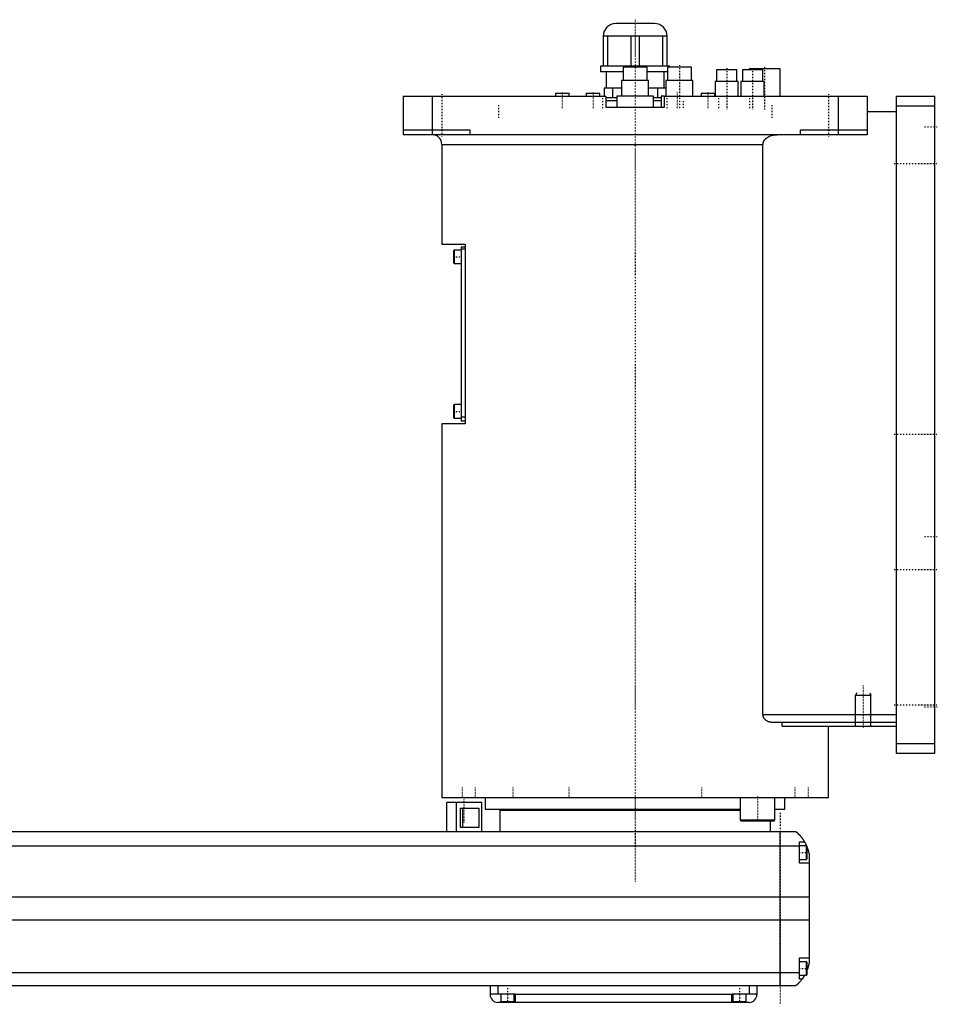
# Model space of a CAD drawing. Extents: x -906 to 156, y -123 to 443.
# Tile 3 of 3: x -318 to 156, y -82 to 428. Entities that reach past the tile are written whole.
import ezdxf

# ---------------------------------------------------------------- set-up
doc = ezdxf.new("R2010")
doc.units = 0
doc.linetypes.add('CENTER', pattern=[1.5, 0.45, -0.5, 0.05, -0.5])
for name, color, linetype in [('AM_0', 7, 'CONTINUOUS'), ('AM_10', 7, 'CONTINUOUS'), ('AM_7', 7, 'CENTER')]:
    doc.layers.add(name, color=color, linetype=linetype)

msp = doc.modelspace()

# ---------------------------------------------------------------- linework, layer by layer
at = {"layer": 'AM_0', "color": 7, "linetype": 'CONTINUOUS'}
for p, q in [((10, 425.5), (-10, 425.5)), ((16.5, 419), (-16.5, 419)), ((-16.5, 419), (-16.5, 403.5)), ((-14.2, 403.5), (-14.2, 419)), ((-2.3, 419), (-2.3, 403.5)), ((2.3, 403.5), (2.3, 419)), ((14.2, 419), (14.2, 403.5)), ((16.5, 403.5), (16.5, 419)), ((-18, 403.5), (-18, 400.5)), ((18, 403.5), (-18, 403.5)), ((-6.25, 403), (-6.25, 396)), ((6.25, 403), (-6.25, 403)), ((6.25, 396), (6.25, 403)), ((16.67, 403), (16.67, 396)), ((29.17, 403), (16.67, 403)), ((18, 403), (18, 403.5)), ((29.17, 396), (29.17, 403)), ((-6.26, 400.5), (-18, 400.5)), ((-15, 400.5), (-15, 392)), ((16.67, 400.5), (6.26, 400.5)), ((15, 392), (15, 400.5)), ((42.13, 401.5), (42.13, 395.5)), ((52.63, 401.5), (42.13, 401.5)), ((52.63, 395.5), (52.63, 401.5)), ((55.47, 401.5), (55.47, 395.5)), ((65.97, 401.5), (55.47, 401.5)), ((59, 402), (59, 401.5)), ((75, 402), (59, 402)), ((65.97, 395.5), (65.97, 401.5)), ((75, 388), (75, 402)), ((-7, 396), (-7, 388)), ((7, 396), (-7, 396)), ((7, 388), (7, 396)), ((15.92, 396), (15.92, 388)), ((29.92, 396), (15.92, 396)), ((29.92, 388), (29.92, 396)), ((41.38, 395.5), (41.38, 388)), ((53.38, 395.5), (41.38, 395.5)), ((53.38, 388), (53.38, 395.5)), ((54.72, 395.5), (54.72, 388)), ((66.72, 395.5), (54.72, 395.5)), ((66.72, 388), (66.72, 395.5)), ((-120, 388), (-120, 368)), ((-120, 388), (-15, 388)), ((-105, 388), (-105, 368)), ((-41.17, 389.5), (-41.17, 388)), ((-41.17, 389.5), (-34.17, 389.5)), ((-34.17, 388), (-34.17, 389.5)), ((-25.25, 389.5), (-25.25, 388)), ((-25.25, 389.5), (-18.25, 389.5)), ((-18.25, 388), (-18.25, 389.5)), ((-7, 392), (-16, 392)), ((-16, 392), (-16, 388)), ((-15, 382), (-15, 388)), ((-11.49, 387), (-11.49, 392)), ((-9.5, 388), (-9.5, 382)), ((9.5, 388), (-9.5, 388)), ((15.93, 392), (7, 392)), ((9.5, 382), (9.5, 388)), ((11.49, 392), (11.49, 387)), ((13.42, 388), (13.42, 382)), ((15, 388), (13.42, 388)), ((15, 388), (120, 388)), ((15, 388), (15, 382)), ((34.17, 389.5), (34.17, 388)), ((34.17, 389.5), (41.17, 389.5)), ((41.17, 388), (41.17, 389.5)), ((105, 388), (105, 368)), ((120, 388), (120, 368)), ((135, 388), (155, 388)), ((135, 388), (135, 48)), ((155, 48), (155, 388)), ((-9.51, 387), (-15.02, 387)), ((-9.5, 385.5), (-15.02, 385.5)), ((13.42, 385.5), (9.5, 385.5)), ((13.43, 387), (9.51, 387)), ((135, 383), (155, 383)), ((15, 382), (-15, 382)), ((120, 380), (135, 380)), ((-120, 370.5), (-85.5, 370.5)), ((120, 368), (-120, 368)), ((-85.5, 370.5), (-85.5, 368)), ((85.5, 368), (85.5, 370.5)), ((85.5, 370.5), (120, 370.5)), ((-100, 363), (-100, 311.3)), ((-100, 363), (66.14, 363)), ((66.14, 68), (66.14, 363)), ((-100, 311.3), (-88, 311.3)), ((-88, 311.3), (-88, 218.3)), ((-93.6, 308.3), (-94, 307.9)), ((-94, 307.9), (-94, 301.7)), ((-90, 308.3), (-93.6, 308.3)), ((-93.6, 308.3), (-93.6, 301.3)), ((-90, 309.8), (-90, 219.8)), ((-88, 309.8), (-90, 309.8)), ((-88, 308.8), (-90, 308.8)), ((-94, 301.7), (-93.6, 301.3)), ((-93.6, 301.3), (-90, 301.3)), ((-93.6, 228.3), (-94, 227.9)), ((-94, 227.9), (-94, 221.7)), ((-90, 228.3), (-93.6, 228.3)), ((-93.6, 228.3), (-93.6, 221.3)), ((-94, 221.7), (-93.6, 221.3)), ((-93.6, 221.3), (-90, 221.3)), ((-88, 221.8), (-90, 221.8)), ((-88, 219.8), (-90, 219.8)), ((-100, 218.3), (-100, 25)), ((-88, 218.3), (-100, 218.3)), ((66.14, 68), (135, 68)), ((70.42, 64), (135, 64)), ((75.99, 62), (75.99, 64)), ((75.99, 62), (135, 62)), ((100, 25), (100, 62)), ((135, 53), (155, 53)), ((135, 48), (155, 48)), ((-100, 25), (100, 25)), ((-97.35, 7.5), (-97.35, 22.5)), ((-79.35, 22.5), (-97.35, 22.5)), ((-92.35, 7.5), (-92.35, 22.5)), ((-88.79, 25.01), (-88.79, 25)), ((-79.35, 7.5), (-79.35, 22.5)), ((-77.5, 25), (-77.5, 19)), ((-40.35, 25), (-40.35, 25)), ((40.35, 25), (40.35, 25)), ((54.29, 25), (54.29, 13.4)), ((72.29, 13.4), (72.29, 25)), ((77.5, 19), (77.5, 25)), ((88.79, 25), (88.79, 25.01)), ((-90.27, 19.5), (-80.84, 19.5)), ((-90.27, 9.5), (-90.27, 19.5)), ((-89.16, 9.5), (-89.16, 19.5)), ((-80.84, 19.5), (-80.84, 9.5)), ((-77.5, 19), (54.29, 19)), ((-70, 18.5), (-70, 7.5)), ((-70, 18.5), (54.3, 18.5)), ((-55, 19), (-55, 18.5)), ((72.29, 19), (77.5, 19)), ((54.29, 13.4), (54.69, 13)), ((54.29, 13.4), (72.29, 13.4)), ((54.69, 13), (71.89, 13)), ((70, 7.5), (70, 13)), ((71.89, 13), (72.29, 13.4)), ((-517, 7.5), (83, 7.5)), ((-80.84, 9.5), (-90.27, 9.5)), ((75, -72.5), (75, 7.5)), ((85, -9), (85, 2)), ((85, 2), (87.65, 2)), ((88.6, 0), (85, 0)), ((89, -0.4), (88.6, 0)), ((88.6, -7), (88.6, 0)), ((85, -0.2), (-519, -0.2)), ((89, -6.6), (89, -0.4)), ((90, -4.5), (90, -60.5)), ((85, -7), (88.6, -7)), ((90, -9), (85, -9)), ((88.6, -7), (89, -6.6)), ((90, -26.54), (-524, -26.54)), ((90, -38.4), (-524, -38.4)), ((85, -69), (85, -58)), ((85, -58), (90, -58)), ((88.6, -60), (85, -60)), ((89, -60.4), (88.6, -60)), ((88.6, -67), (88.6, -60)), ((89, -66.6), (89, -60.4)), ((85, -65.78), (-519, -65.78)), ((85, -67), (88.6, -67)), ((86.34, -69), (85, -69)), ((88.6, -67), (89, -66.6)), ((83, -72.5), (-517, -72.5)), ((-75, -72.5), (-75, -77)), ((-71, -72.5), (-71, -76.5)), ((59, -72.5), (59, -76.5)), ((63, -72.5), (63, -77)), ((-75, -76.5), (-62, -76.5)), ((59, -81), (-71, -81)), ((-69.5, -76.5), (-69.5, -80.5)), ((-69.5, -80.5), (-62.5, -80.5)), ((-66, -81), (-66, -80.5)), ((-62.5, -80.5), (-62.5, -76.5)), ((-62, -76.5), (-62, -81)), ((50, -77), (-62, -77)), ((50, -76.5), (63, -76.5)), ((50, -81), (50, -76.5)), ((50.5, -76.5), (50.5, -80.5)), ((50.5, -80.5), (57.5, -80.5)), ((54, -81), (54, -80.5)), ((57.5, -80.5), (57.5, -76.5))]:
    msp.add_line(p, q, dxfattribs=at)
for points in [[(66.14, 363, 0), (66.14, 363.04, 0), (66.15, 363.13, 0), (66.15, 363.22, 0), (66.15, 363.26, 0), (66.16, 363.31, 0), (66.17, 363.4, 0), (66.18, 363.49, 0), (66.19, 363.58, 0), (66.21, 363.67, 0), (66.23, 363.76, 0), (66.24, 363.8, 0), (66.25, 363.85, 0), (66.28, 363.94, 0), (66.3, 364.02, 0), (66.33, 364.11, 0), (66.36, 364.2, 0), (66.4, 364.28, 0), (66.41, 364.32, 0), (66.43, 364.37, 0), (66.47, 364.45, 0), (66.5, 364.53, 0), (66.52, 364.57, 0), (66.54, 364.6, 0), (66.58, 364.68, 0), (66.62, 364.76, 0), (66.65, 364.79, 0), (66.67, 364.83, 0), (66.71, 364.91, 0), (66.76, 364.98, 0), (66.81, 365.06, 0), (66.86, 365.13, 0), (66.92, 365.21, 0), (66.94, 365.24, 0), (66.97, 365.28, 0), (67.03, 365.35, 0), (67.09, 365.42, 0), (67.15, 365.49, 0), (67.21, 365.56, 0), (67.27, 365.63, 0), (67.3, 365.67, 0), (67.33, 365.7, 0), (67.4, 365.77, 0), (67.46, 365.83, 0), (67.53, 365.89, 0), (67.6, 365.96, 0), (67.66, 366.02, 0), (67.7, 366.05, 0), (67.73, 366.08, 0), (67.8, 366.13, 0), (67.87, 366.19, 0), (67.93, 366.24, 0), (68, 366.29, 0), (68.07, 366.35, 0), (68.11, 366.37, 0), (68.14, 366.4, 0), (68.21, 366.45, 0), (68.29, 366.5, 0), (68.36, 366.55, 0), (68.44, 366.6, 0), (68.51, 366.65, 0), (68.55, 366.67, 0), (68.59, 366.7, 0), (68.67, 366.74, 0), (68.75, 366.79, 0), (68.79, 366.81, 0), (68.83, 366.84, 0), (68.91, 366.88, 0), (68.99, 366.93, 0), (69.03, 366.95, 0), (69.07, 366.97, 0), (69.16, 367.01, 0), (69.24, 367.05, 0), (69.53, 367.19, 0), (70.04, 367.4, 0), (70.53, 367.56, 0), (71.05, 367.7, 0), (71.59, 367.82, 0), (71.86, 367.87, 0), (72.14, 367.91, 0), (72.69, 367.97, 0), (73.23, 368, 0), (73.48, 368, 0)], [(70.42, 64, 0), (70.27, 64, 0), (69.97, 64.02, 0), (69.66, 64.07, 0), (69.5, 64.1, 0), (69.34, 64.14, 0), (69.03, 64.24, 0), (68.72, 64.36, 0), (68.41, 64.5, 0), (68.12, 64.67, 0), (67.83, 64.86, 0), (67.69, 64.97, 0), (67.67, 64.99, 0), (67.62, 65.02, 0), (67.58, 65.06, 0), (67.55, 65.08, 0), (67.53, 65.1, 0), (67.49, 65.14, 0), (67.45, 65.17, 0), (67.4, 65.21, 0), (67.36, 65.25, 0), (67.32, 65.3, 0), (67.3, 65.32, 0), (67.28, 65.34, 0), (67.24, 65.38, 0), (67.2, 65.42, 0), (67.16, 65.47, 0), (67.12, 65.51, 0), (67.08, 65.56, 0), (67.06, 65.58, 0), (67.04, 65.6, 0), (67, 65.65, 0), (66.96, 65.7, 0), (66.92, 65.75, 0), (66.88, 65.8, 0), (66.84, 65.86, 0), (66.83, 65.88, 0), (66.81, 65.91, 0), (66.77, 65.96, 0), (66.74, 66.02, 0), (66.7, 66.07, 0), (66.67, 66.13, 0), (66.63, 66.19, 0), (66.62, 66.22, 0), (66.6, 66.25, 0), (66.57, 66.31, 0), (66.54, 66.37, 0), (66.51, 66.43, 0), (66.48, 66.49, 0), (66.45, 66.55, 0), (66.44, 66.58, 0), (66.42, 66.61, 0), (66.4, 66.68, 0), (66.37, 66.74, 0), (66.36, 66.77, 0), (66.35, 66.81, 0), (66.33, 66.87, 0), (66.31, 66.94, 0), (66.3, 66.97, 0), (66.29, 67, 0), (66.27, 67.07, 0), (66.25, 67.14, 0), (66.23, 67.21, 0), (66.22, 67.27, 0), (66.21, 67.34, 0), (66.2, 67.38, 0), (66.19, 67.41, 0), (66.18, 67.48, 0), (66.17, 67.55, 0), (66.16, 67.62, 0), (66.16, 67.69, 0), (66.15, 67.76, 0), (66.15, 67.79, 0), (66.15, 67.83, 0), (66.15, 67.9, 0), (66.14, 67.97, 0), (66.14, 68, 0)], [(83, 7.5, 0), (83, 7.5, 0), (83, 7.5, 0), (83, 7.5, 0), (83.01, 7.5, 0), (83.01, 7.49, 0), (83.01, 7.49, 0), (83.02, 7.49, 0), (83.02, 7.48, 0), (83.03, 7.47, 0), (83.04, 7.47, 0), (83.05, 7.46, 0), (83.05, 7.46, 0), (83.06, 7.45, 0), (83.08, 7.44, 0), (83.09, 7.42, 0), (83.11, 7.41, 0), (83.12, 7.4, 0), (83.13, 7.39, 0), (83.14, 7.38, 0), (83.16, 7.37, 0), (83.18, 7.35, 0), (83.19, 7.34, 0), (83.2, 7.33, 0), (83.23, 7.31, 0), (83.25, 7.29, 0), (83.27, 7.28, 0), (83.28, 7.27, 0), (83.3, 7.24, 0), (83.33, 7.22, 0), (83.36, 7.2, 0), (83.39, 7.17, 0), (83.42, 7.14, 0), (83.44, 7.13, 0), (83.46, 7.11, 0), (83.49, 7.08, 0), (83.52, 7.05, 0), (83.56, 7.02, 0), (83.6, 6.99, 0), (83.63, 6.96, 0), (83.65, 6.94, 0), (83.67, 6.92, 0), (83.71, 6.89, 0), (83.75, 6.85, 0), (83.79, 6.81, 0), (83.83, 6.77, 0), (83.88, 6.74, 0), (83.9, 6.72, 0), (83.92, 6.69, 0), (83.96, 6.65, 0), (84.01, 6.61, 0), (84.06, 6.57, 0), (84.1, 6.52, 0), (84.15, 6.48, 0), (84.17, 6.46, 0), (84.2, 6.43, 0), (84.25, 6.39, 0), (84.29, 6.34, 0), (84.34, 6.29, 0), (84.39, 6.24, 0), (84.44, 6.19, 0), (84.47, 6.17, 0), (84.49, 6.14, 0), (84.54, 6.09, 0), (84.6, 6.04, 0), (84.62, 6.01, 0), (84.65, 5.98, 0), (84.7, 5.93, 0), (84.75, 5.87, 0), (84.78, 5.85, 0), (84.81, 5.82, 0), (84.86, 5.76, 0), (84.91, 5.71, 0), (84.97, 5.65, 0), (85.02, 5.59, 0), (85.07, 5.53, 0), (85.1, 5.5, 0), (85.13, 5.47, 0), (85.18, 5.41, 0), (85.24, 5.35, 0), (85.29, 5.28, 0), (85.35, 5.22, 0), (85.41, 5.16, 0), (85.43, 5.12, 0), (85.46, 5.09, 0), (85.52, 5.02, 0), (85.58, 4.96, 0), (85.63, 4.89, 0), (85.69, 4.82, 0), (85.75, 4.75, 0), (85.78, 4.72, 0), (85.81, 4.68, 0), (85.86, 4.61, 0), (85.92, 4.54, 0), (85.98, 4.46, 0), (86.04, 4.39, 0), (86.1, 4.32, 0), (86.13, 4.28, 0), (86.15, 4.24, 0), (86.21, 4.16, 0), (86.27, 4.09, 0), (86.33, 4.01, 0), (86.39, 3.93, 0), (86.45, 3.85, 0), (86.48, 3.81, 0), (86.51, 3.77, 0), (86.56, 3.69, 0), (86.62, 3.61, 0), (86.65, 3.57, 0), (86.68, 3.52, 0), (86.74, 3.44, 0), (86.8, 3.36, 0), (86.83, 3.32, 0), (86.85, 3.27, 0), (86.91, 3.19, 0), (86.97, 3.1, 0), (87.02, 3.02, 0), (87.08, 2.93, 0), (87.14, 2.84, 0), (87.16, 2.8, 0), (87.19, 2.76, 0), (87.25, 2.67, 0), (87.3, 2.58, 0), (87.49, 2.27, 0), (87.65, 2, 0)], [(87.65, 2, 0), (87.65, 2, 0), (87.66, 1.98, 0), (87.67, 1.96, 0), (87.68, 1.94, 0), (87.7, 1.91, 0), (87.73, 1.86, 0), (87.77, 1.79, 0), (87.82, 1.7, 0), (87.87, 1.6, 0), (87.93, 1.49, 0), (87.96, 1.43, 0), (88, 1.36, 0), (88.07, 1.23, 0), (88.14, 1.08, 0), (88.22, 0.92, 0), (88.31, 0.76, 0), (88.39, 0.58, 0), (88.43, 0.49, 0), (88.47, 0.4, 0), (88.56, 0.21, 0), (88.65, 0.01, 0), (88.69, -0.09, 0)], [(89, -0.86, 0), (89.03, -0.95, 0), (89.1, -1.14, 0), (89.17, -1.33, 0), (89.21, -1.43, 0), (89.24, -1.52, 0), (89.31, -1.72, 0), (89.37, -1.92, 0), (89.43, -2.13, 0), (89.49, -2.33, 0), (89.55, -2.54, 0), (89.58, -2.64, 0), (89.61, -2.74, 0), (89.66, -2.95, 0), (89.72, -3.15, 0), (89.77, -3.36, 0), (89.81, -3.56, 0), (89.86, -3.77, 0), (89.88, -3.87, 0), (89.9, -3.97, 0), (89.94, -4.18, 0), (89.98, -4.39, 0), (90, -4.5, 0)], [(90, -60.5, 0), (89.98, -60.59, 0), (89.95, -60.78, 0), (89.91, -60.97, 0), (89.89, -61.07, 0), (89.87, -61.17, 0), (89.83, -61.37, 0), (89.78, -61.57, 0), (89.73, -61.78, 0), (89.68, -61.99, 0), (89.63, -62.2, 0), (89.6, -62.3, 0), (89.57, -62.41, 0), (89.51, -62.61, 0), (89.45, -62.82, 0), (89.38, -63.03, 0), (89.32, -63.24, 0), (89.25, -63.44, 0), (89.22, -63.54, 0), (89.18, -63.64, 0), (89.11, -63.84, 0), (89.04, -64.04, 0), (89, -64.14, 0)], [(86.34, -69, 0), (86.2, -69.19, 0), (85.92, -69.55, 0), (85.64, -69.89, 0), (85.5, -70.05, 0), (85.36, -70.21, 0), (85.1, -70.51, 0), (84.84, -70.78, 0), (84.59, -71.04, 0), (84.45, -71.19, 0), (84.41, -71.23, 0), (84.37, -71.27, 0), (84.35, -71.29, 0), (84.33, -71.31, 0), (84.29, -71.34, 0), (84.25, -71.38, 0), (84.21, -71.42, 0), (84.17, -71.45, 0), (84.14, -71.49, 0), (84.12, -71.51, 0), (84.1, -71.53, 0), (84.06, -71.56, 0), (84.03, -71.6, 0), (84.01, -71.61, 0), (83.99, -71.63, 0), (83.96, -71.66, 0), (83.92, -71.69, 0), (83.9, -71.71, 0), (83.89, -71.73, 0), (83.85, -71.76, 0), (83.82, -71.79, 0), (83.79, -71.82, 0), (83.75, -71.85, 0), (83.72, -71.88, 0), (83.71, -71.89, 0), (83.69, -71.91, 0), (83.66, -71.93, 0), (83.63, -71.96, 0), (83.6, -71.99, 0), (83.57, -72.01, 0), (83.54, -72.04, 0), (83.53, -72.05, 0), (83.52, -72.06, 0), (83.49, -72.09, 0), (83.46, -72.11, 0), (83.44, -72.13, 0), (83.41, -72.15, 0), (83.39, -72.17, 0), (83.38, -72.18, 0), (83.37, -72.19, 0), (83.34, -72.21, 0), (83.32, -72.23, 0), (83.3, -72.25, 0), (83.28, -72.27, 0), (83.26, -72.28, 0), (83.25, -72.29, 0), (83.24, -72.3, 0), (83.22, -72.31, 0), (83.2, -72.33, 0), (83.19, -72.34, 0), (83.17, -72.36, 0), (83.16, -72.37, 0), (83.15, -72.38, 0), (83.14, -72.38, 0), (83.13, -72.39, 0), (83.11, -72.41, 0), (83.11, -72.41, 0), (83.1, -72.42, 0), (83.09, -72.43, 0), (83.08, -72.43, 0), (83.07, -72.44, 0), (83.07, -72.44, 0), (83.06, -72.45, 0), (83.05, -72.46, 0), (83.04, -72.46, 0), (83.04, -72.47, 0), (83.03, -72.48, 0), (83.03, -72.48, 0), (83.02, -72.48, 0), (83.02, -72.49, 0), (83.01, -72.49, 0), (83, -72.5, 0), (83, -72.5, 0)], [(87.65, -67, 0), (87.59, -67.1, 0), (87.48, -67.29, 0), (87.37, -67.47, 0), (87.32, -67.55, 0), (87.27, -67.64, 0), (87.16, -67.8, 0), (87.06, -67.96, 0), (86.96, -68.11, 0), (86.87, -68.25, 0), (86.78, -68.38, 0), (86.74, -68.44, 0), (86.7, -68.5, 0), (86.62, -68.61, 0), (86.55, -68.71, 0), (86.49, -68.79, 0), (86.44, -68.86, 0), (86.4, -68.92, 0), (86.38, -68.94, 0), (86.37, -68.96, 0), (86.35, -68.98, 0), (86.34, -69, 0), (86.34, -69, 0)]]:
    msp.add_polyline3d(points, dxfattribs=at)
for centre, radius, start, end in [((-10, 419), 6.5, 90, 180), ((10, 419), 6.5, 0, 90), ((-105, 363), 5, 0, 90), ((-71, -77), 4, 180, 270), ((59, -77), 4, 270, 0)]:
    msp.add_arc(centre, radius, start, end, dxfattribs=at)
at = {"layer": 'AM_10', "color": 7, "linetype": 'CONTINUOUS'}
for p, q in [((114.68, 79.17), (114, 78)), ((114, 62), (114, 78)), ((114, 78), (122, 78)), ((121.32, 79.17), (122, 78)), ((122, 62), (122, 78))]:
    msp.add_line(p, q, dxfattribs=at)
at = {"layer": 'AM_7', "color": 4, "linetype": 'CENTER'}
for p, q in [((0, 427.5), (0, -18.4)), ((22.92, 404.05), (22.92, 380.95)), ((67, 403), (67, 381)), ((47.38, 402.48), (47.38, 381.02)), ((60.72, 402.48), (60.72, 381.02)), ((-100, 389), (-100, 367)), ((-37.67, 389.88), (-37.67, 381.62)), ((-21.75, 389.88), (-21.75, 381.62)), ((-16.65, 381.75), (-16.65, 387.25)), ((16.65, 381.75), (16.65, 387.25)), ((21.75, 389.88), (21.75, 381.62)), ((37.67, 389.88), (37.67, 381.62)), ((43.29, 381.75), (43.29, 387.25)), ((59.36, 381.75), (59.36, 387.25)), ((100, 389), (100, 367)), ((-70.71, 383.3), (-70.71, 376.7)), ((25, 381.82), (25, 385.68)), ((70.71, 383.3), (70.71, 376.7)), ((149.7, 372), (156.3, 372)), ((134, 353), (156, 353)), ((-94.2, 304.8), (-89.8, 304.8)), ((-94.2, 224.8), (-89.8, 224.8)), ((134, 213), (156, 213)), ((149.7, 160), (156.3, 160)), ((134, 143), (156, 143)), ((118, 83), (118, 61)), ((134, 73), (156, 73)), ((149.7, 72), (156.3, 72)), ((-89.5, 30.25), (-89.5, 24.75)), ((-82.69, 30.25), (-82.69, 24.75)), ((-63.29, 30.25), (-63.29, 24.75)), ((-34.25, 30.25), (-34.25, 24.75)), ((34.25, 30.25), (34.25, 24.75)), ((63.29, 25.6), (63.29, 12.4)), ((82.69, 30.25), (82.69, 24.75)), ((89.5, 30.25), (89.5, 24.75)), ((-88.6, 24.05), (-88.6, 11.95)), ((75, 17), (75, -82)), ((0, 7.88), (0, -0.38)), ((84.8, -3.5), (89.2, -3.5)), ((84.8, -63.5), (89.2, -63.5)), ((-66, -72.1), (-66, -80.9)), ((54, -72.1), (54, -80.9))]:
    msp.add_line(p, q, dxfattribs=at)

doc.saveas('drawing.dxf')
